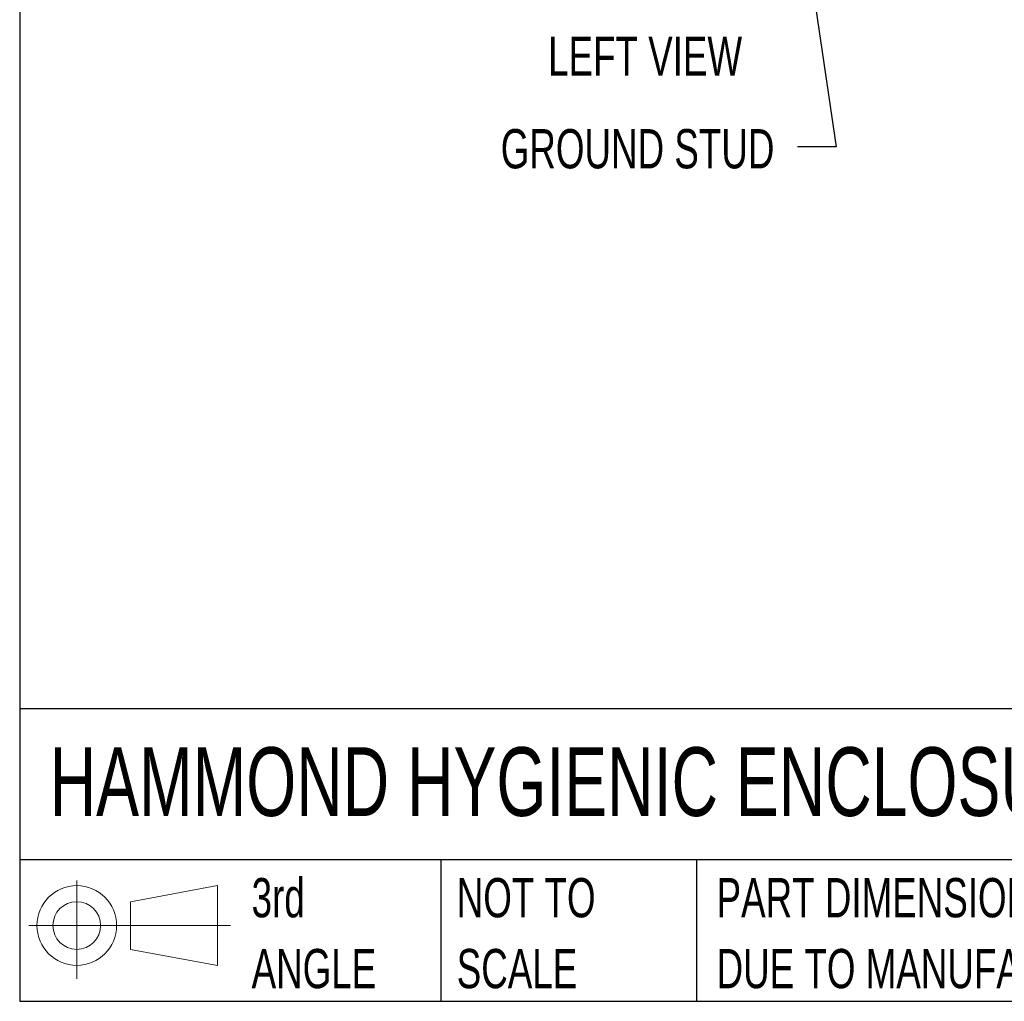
# Model space of a CAD drawing. Header units: inches. Extents: x 0.2 to 10.8, y 0.2 to 8.2.
# Tile 1 of 176: x 0.2 to 2.3, y 0.2 to 2.3. Entities that reach past the tile are written whole.
import ezdxf

# ---------------------------------------------------------------- set-up
doc = ezdxf.new("R2010")
doc.units = ezdxf.units.IN
doc.header["$MEASUREMENT"] = 0
doc.layers.add('DIMENSIONS', color=140, linetype='Continuous')
doc.layers.add('TEXT', color=140, linetype='Continuous')
doc.styles.add('SLDTEXTSTYLE0', font='TXT', dxfattribs={"width": 0.7})
doc.dimstyles.new('SLDDIMSTYLE4', dxfattribs={"dimtxt": 0.18, "dimasz": 0.13, "dimexe": 0, "dimexo": 0.0625, "dimgap": 0, "dimtad": 0, "dimtih": 1, "dimtoh": 1, "dimdec": 0, "dimrnd": 1e-09, "dimzin": 0, "dimdsep": 46, "dimtxsty": 'Standard', "dimsah": 1, "dimcen": 0.09, "dimadec": 0, "dimazin": 0, "dimtfac": 0.13, "dimtdec": 0, "dimtofl": 0, "dimtmove": 0, "dimatfit": 3, "dimfxl": 0, "dimfrac": 2, "dimtolj": 1, "dimtzin": 0, "dimarcsym": 0})

# ---------------------------------------------------------------- blocks, each defined once
blk = doc.blocks.new('Block11')
at = {"color": 7, "linetype": 'Continuous', "lineweight": 18}
for p, q in [((0.1019, 0.2091), (0.1019, 0)), ((0.2157, 0.1641), (0.4006, 0.1981)), ((0.4006, 0.1981), (0.4006, 0.0288)), ((0.2157, 0.0628), (0.2157, 0.1641)), ((0, 0.1135), (0.4281, 0.1135)), ((0.2157, 0.0628), (0.4006, 0.0288))]:
    blk.add_line(p, q, dxfattribs=at)
for radius in [0.0846, 0.0506]:
    blk.add_circle((0.1019, 0.1135), radius, dxfattribs=at)
blk = doc.blocks.new('Block12')
at = {"color": 7, "linetype": 'Continuous'}
blk.add_blockref('Block11', (0, 0), dxfattribs=at)
blk = doc.blocks.new('SW_NOTE_0_2')
at = {"layer": 'TEXT', "color": 0, "char_height": 0.083333, "attachment_point": 1, "style": 'SLDTEXTSTYLE0'}
for s, insert in [('PART DIMENSIONS MAY DIFFER SLIGHTLY', (0, 0.1074)), ("DUE TO MANUFACTURER'S VARIANCES", (0, -0.0431))]:
    blk.add_mtext(s, dxfattribs=dict(at, insert=insert))
blk = doc.blocks.new('SW_NOTE_0_3')
at = {"layer": 'TEXT', "color": 0, "char_height": 0.08333, "attachment_point": 1, "style": 'SLDTEXTSTYLE0'}
for s, insert in [('NOT TO', (0, 0.1074)), ('SCALE', (0, -0.0431))]:
    blk.add_mtext(s, dxfattribs=dict(at, insert=insert))
blk = doc.blocks.new('SW_NOTE_0_4')
at = {"layer": 'TEXT', "color": 0, "char_height": 0.08333, "attachment_point": 1, "style": 'SLDTEXTSTYLE0'}
for s, insert in [('3rd', (0, 0.1074)), ('ANGLE', (0, -0.0431))]:
    blk.add_mtext(s, dxfattribs=dict(at, insert=insert))

msp = doc.modelspace()

# ---------------------------------------------------------------- linework, layer by layer
at = {"layer": 'TEXT'}
for p, q in [((0.25, 8.25), (0.25, 0.25)), ((10.75, 0.8711066), (0.25, 0.8711066)), ((10.75, 0.55), (0.25, 0.55)), ((1.1434934, 0.55), (1.1434934, 0.25)), ((1.6865112, 0.55), (1.6865112, 0.25)), ((0.25, 0.25), (10.75, 0.25))]:
    msp.add_line(p, q, dxfattribs=at)

# ---------------------------------------------------------------- block references
for name, p in [('Block12', (0.2692102, 0.2973959)), ('SW_NOTE_0_4', (0.7421429, 0.4042537)), ('SW_NOTE_0_3', (1.17743, 0.4042537)), ('SW_NOTE_0_2', (1.7288399, 0.4042537))]:
    msp.add_blockref(name, p, dxfattribs=at)

# ---------------------------------------------------------------- texts
at = {"layer": 'DIMENSIONS', "insert": (1.8515077, 2.1013968), "char_height": 0.083333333, "attachment_point": 3, "style": 'SLDTEXTSTYLE0'}
msp.add_mtext('GROUND STUD', dxfattribs=at)
at = {"layer": 'TEXT', "style": 'SLDTEXTSTYLE0'}
for s, insert, char_height, attachment_point in [('LEFT VIEW', (1.5771854, 2.297791), 0.08333333, 2), ('HAMMOND HYGIENIC ENCLOSURES', (0.3136116, 0.7892674), 0.145833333, 1)]:
    msp.add_mtext(s, dxfattribs=dict(at, insert=insert, char_height=char_height, attachment_point=attachment_point))

# ---------------------------------------------------------------- leaders
at = {"layer": 'DIMENSIONS'}
msp.add_leader([(1.8694337, 2.8312937), (1.9826423, 2.0634965), (1.9003806, 2.0634965)], dimstyle='SLDDIMSTYLE4', dxfattribs=at)

doc.saveas('drawing.dxf')
